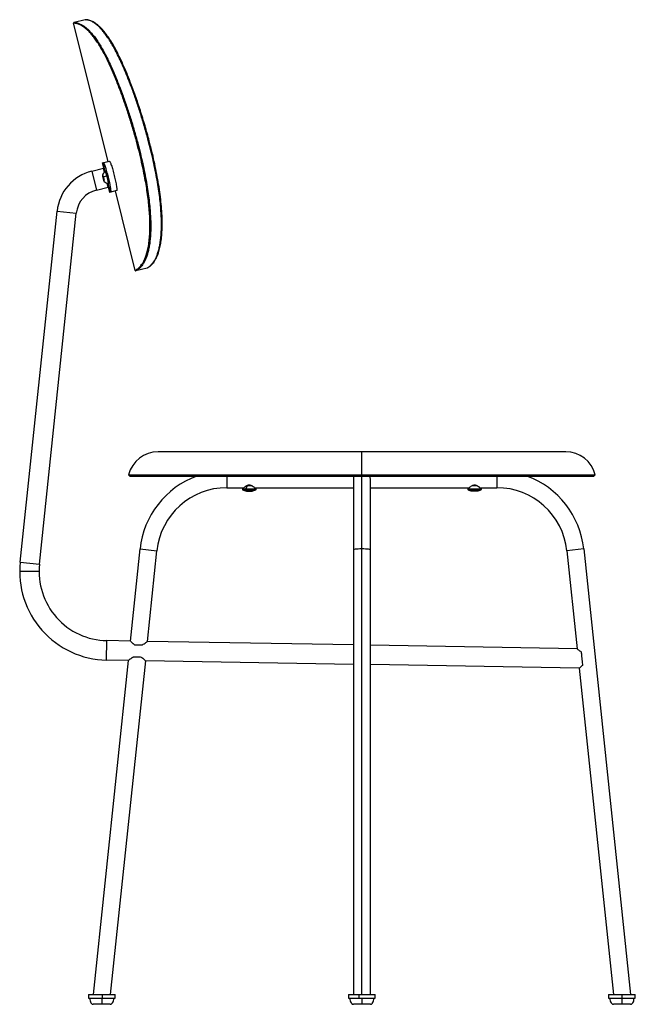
# Paper-space layout '_Front' of a CAD drawing. Header units: millimetres. Extents: x -282 to 226, y -5 to 807.
import ezdxf

# ---------------------------------------------------------------- set-up
doc = ezdxf.new("R2010")
doc.units = ezdxf.units.MM

psp = doc.layouts.new('_Front')

# ---------------------------------------------------------------- linework, layer by layer
at = {"color": 7, "linetype": 'Continuous', "lineweight": 25}
for p, q in [((-209.53, 690.04), (-237.95, 804.05)), ((-228.37, 806.96), (-237.59, 804.66)), ((-214.31, 688.85), (-208.35, 690.34)), ((-222.99, 682.05), (-213.29, 684.47)), ((-214.38, 688.83), (-213.29, 684.47)), ((-213.88, 688.96), (-212.08, 681.78)), ((-211.41, 682.1), (-211.78, 682.01)), ((-222.99, 682.05), (-219.12, 666.52)), ((-213.84, 677.8), (-213.82, 678.38)), ((-213.65, 677.85), (-213.84, 677.8)), ((-213.35, 675.64), (-213.84, 677.8)), ((-213.82, 678.38), (-213.31, 676.79)), ((-213.07, 675.71), (-213.35, 675.64)), ((-212.84, 674.05), (-213.35, 675.64)), ((-213.31, 676.79), (-212.82, 674.62)), ((-212.82, 674.62), (-212.84, 674.05)), ((-219.12, 666.52), (-209.42, 668.94)), ((-209.62, 671.88), (-207.83, 664.7)), ((-209.42, 668.94), (-208.33, 664.58)), ((-209.24, 671.82), (-208.87, 671.91)), ((-208.82, 672.08), (-209.19, 671.99)), ((-208.87, 671.91), (-208.82, 672.08)), ((-202.3, 666.08), (-208.26, 664.59)), ((-187.15, 600.29), (-203.48, 665.79)), ((-282.03, 359.54), (-251.59, 649.15)), ((-266.12, 357.86), (-235.68, 647.48)), ((-251.59, 649.15), (-235.68, 647.48)), ((-177.32, 602.22), (-186.54, 599.93)), ((-177.32, 602.22), (-177.29, 602.24)), ((-177.3, 602.23), (-177.28, 602.24)), ((168.22, 450.65), (-168.22, 450.65)), ((0, 3), (0, 450.65)), ((-192.5, 431.62), (-191.5, 430.62)), ((-192.5, 431.62), (192.5, 431.62)), ((-191.5, 430.62), (191.5, 430.62)), ((-111.49, 430.62), (-111.49, 421)), ((111.49, 430.62), (111.49, 421)), ((191.5, 430.62), (192.5, 431.62)), ((-94.57, 422.57), (-95.88, 420.06)), ((-90.65, 422.57), (-95.34, 422.57)), ((-7, 428), (-7, 3)), ((7, 3), (7, 428)), ((95.1, 422.69), (90.89, 422.69)), ((91.87, 422.69), (91.87, 423.12)), ((-111.49, 421), (-97.57, 421)), ((-97.57, 421), (-98.51, 420.06)), ((-98.51, 420.06), (-87.49, 420.06)), ((-98.37, 419.25), (-87.63, 419.25)), ((-87.49, 420.06), (-88.43, 421)), ((-88.43, 421), (-7, 421)), ((7, 421), (88.31, 421)), ((88.31, 421), (87.49, 420.18)), ((87.49, 420.18), (98.51, 420.18)), ((87.63, 419.38), (98.37, 419.38)), ((96.84, 421.54), (98.1, 420.18)), ((98.51, 420.18), (97.69, 421)), ((97.69, 421), (111.49, 421)), ((-191.08, 294.58), (-183.09, 370.53)), ((-183.09, 370.53), (-169.17, 369.06)), ((-177.03, 294.33), (-169.17, 369.06)), ((183.09, 370.53), (169.17, 369.06)), ((169.17, 369.06), (177.68, 288.14)), ((183.09, 370.53), (221.72, 3)), ((-282.03, 359.54), (-266.12, 357.86)), ((-266.43, 351.9), (-282.43, 351.9)), ((-210.7, 278.92), (-210.42, 294.91)), ((-191.08, 294.58), (-210.42, 294.91)), ((-7, 291.36), (-177.03, 294.33)), ((177.68, 288.14), (7, 291.12)), ((-192.76, 278.6), (-221.72, 3)), ((-192.76, 278.6), (-210.7, 278.92)), ((-178.7, 278.36), (-207.65, 3)), ((-7, 275.36), (-178.7, 278.36)), ((179.36, 272.11), (7, 275.12)), ((179.36, 272.11), (207.65, 3)), ((-225.68, 3), (-225.68, 0)), ((-225.68, 3), (-203.68, 3)), ((-225.68, 0), (-203.68, 0)), ((-214.23, 3), (-214.23, 0)), ((-203.68, 0), (-203.68, 3)), ((-11, 3), (-11, 0)), ((-11, 3), (11, 3)), ((-11, 0), (11, 0)), ((-2.55, 3), (-2.55, 0)), ((11, 0), (11, 3)), ((203.68, 3), (203.68, 0)), ((203.68, 3), (225.68, 3)), ((203.68, 0), (225.68, 0)), ((214.68, 3), (214.68, 0)), ((225.68, 0), (225.68, 3))]:
    psp.add_line(p, q, dxfattribs=at)
at = {"color": 7, "linetype": 'Continuous', "lineweight": 25, "flags": 128}
for points in [[(-213.31, 676.87), (-213.56, 677.76), (-213.78, 678.42), (-213.93, 678.74), (-213.99, 678.67), (-213.95, 678.24), (-213.81, 677.49), (-213.61, 676.55), (-213.35, 675.56)], [(-213.35, 675.56), (-213.1, 674.66), (-212.88, 674.01), (-212.73, 673.69), (-212.67, 673.75), (-212.71, 674.19), (-212.85, 674.93), (-213.06, 675.87), (-213.31, 676.87)], [(-209.25, 671.82), (-209.22, 671.83), (-209.19, 671.99)], [(-6.49, 430.62), (-6.82, 429.56), (-7, 428)], [(7, 428), (6.82, 429.56), (6.49, 430.62)], [(90.77, 418.44), (90.78, 418.42), (90.8, 418.4), (90.81, 418.39), (90.82, 418.38), (90.84, 418.38), (90.85, 418.38), (90.87, 418.39), (90.88, 418.4)], [(0, 370.53), (-1.56, 370.51), (-3.04, 370.45), (-4.36, 370.37), (-5.47, 370.25), (-6.31, 370.11), (-6.82, 369.96), (-7, 369.79)], [(7, 369.79), (6.82, 369.96), (6.31, 370.11), (5.47, 370.25), (4.36, 370.37), (3.04, 370.45), (1.56, 370.51), (0, 370.53)]]:
    psp.add_lwpolyline(points, dxfattribs=at)
at = {"color": 7, "linetype": 'Continuous', "lineweight": 25}
for centre, radius, start, end in [((-241.15, 669.07), 32.47, 5.32579, 23.66043), ((-213.8, 645.18), 38, 104, 174), ((-208.49, 677.42), 5.65, 125.66717, 166.57421), ((-206.89, 667.07), 11.72, 107.76694, 123.24931), ((-220.38, 676.87), 10.01, 7.76769, 30.85492), ((-245.68, 667.78), 36.74, 6.58864, 16.52277), ((-213.8, 645.18), 22, 104, 174), ((-208.49, 677.42), 5.65, 221.42579, 262.33283), ((-168.22, 425.65), 25, 90, 166.18397), ((168.22, 425.65), 25, 13.81603, 90), ((-111.49, 363), 72, 110.08262, 174), ((111.49, 363), 72, 6, 69.91738), ((-111.49, 363), 58, 90, 174), ((-98.16, 419.71), 0.5, 135, 245.11235), ((-93, 430.82), 12.75, 245.11235, 259.74746), ((-95.2, 419.72), 0.761, 153.11103, 217.46922), ((-92.53, 422.83), 4.85, 227.51875, 249.87649), ((-95.06, 419.41), 1.15, 259.79001, 288.89582), ((-94.59, 424.01), 5.76, 266.74895, 274.5837), ((-93.47, 430.23), 11.98, 264.15133, 266.53275), ((-93.47, 430.23), 11.97, 266.53291, 275.84925), ((-92.53, 430.23), 11.97, 267.74525, 273.46729), ((-91.41, 424.02), 5.77, 261.57157, 278.42843), ((-90.93, 419.41), 1.16, 262.84222, 288.83032), ((-93, 430.82), 12.75, 280.25254, 294.88765), ((-87.84, 419.71), 0.5, 294.88765, 45), ((87.84, 419.83), 0.5, 135, 245.11235), ((93, 430.94), 12.75, 245.11235, 260.2068), ((91.81, 427.17), 8.79, 263.17182, 276.82818), ((90.73, 418.54), 0.204, 316.99892, 331.04227), ((92.03, 428.42), 10.04, 269.36255, 276.38779), ((93.97, 428.42), 10.04, 263.61164, 276.38836), ((94.19, 427.17), 8.79, 269.31972, 276.82714), ((95.27, 418.54), 0.204, 208.95773, 223.00108), ((92.95, 429.37), 11.18, 281.1931, 296.66678), ((95.16, 418.43), 0.0559, 217.86658, 276.0507), ((93, 430.94), 12.75, 279.7932, 294.88765), ((97.72, 419.83), 0.519, 298.72525, 42.62887), ((98.16, 419.83), 0.5, 294.88765, 45), ((111.49, 363), 58, 6, 90), ((-209.43, 351.9), 73, 174, 269), ((-209.43, 351.9), 57, 174, 269)]:
    psp.add_arc(centre, radius, start, end, dxfattribs=at)
for points, knots in [([(-237.59, 804.66), (-237.65, 804.64), (-237.74, 804.6), (-237.84, 804.52), (-237.9, 804.43), (-237.94, 804.34), (-237.97, 804.21), (-237.96, 804.12), (-237.95, 804.05)], [0, 0, 0, 0, 0.239457, 0.368361, 0.5, 0.631639, 0.760543, 1, 1, 1, 1]), ([(-187.15, 600.29), (-187.13, 600.3), (-187.11, 600.31), (-186.91, 600.39), (-186.61, 600.54), (-186.2, 600.77), (-185.67, 601.11), (-185.05, 601.56), (-184.28, 602.19), (-183.38, 603.06), (-182.32, 604.28), (-181.19, 605.85), (-180.01, 607.87), (-178.82, 610.44), (-177.65, 613.7), (-176.59, 617.76), (-175.71, 622.73), (-175.16, 628.1), (-174.9, 633.63), (-174.88, 639.09), (-175.09, 644.99), (-175.53, 651.21), (-176.2, 657.72), (-177.07, 664.33), (-178.13, 671.12), (-179.49, 678.68), (-181.21, 687.11), (-183.33, 696.29), (-185.81, 706.02), (-188.67, 716.28), (-191.93, 726.98), (-195.4, 737.47), (-199.03, 747.62), (-202.61, 756.82), (-206.1, 765.12), (-209.45, 772.45), (-212.56, 778.61), (-215.33, 783.6), (-217.79, 787.61), (-220.14, 791.07), (-222.45, 794.1), (-224.7, 796.68), (-226.84, 798.78), (-228.76, 800.38), (-230.47, 801.57), (-231.98, 802.45), (-233.31, 803.08), (-234.43, 803.5), (-235.39, 803.78), (-236.17, 803.95), (-236.82, 804.04), (-237.23, 804.07), (-237.5, 804.08), (-237.66, 804.08), (-237.79, 804.07), (-237.88, 804.06), (-237.94, 804.06), (-237.95, 804.05), (-237.95, 804.05)], [0, 0, 0, 0, 0.018729, 0.035917, 0.053933, 0.071617, 0.089187, 0.107184, 0.124417, 0.145607, 0.165987, 0.186499, 0.207129, 0.227662, 0.248155, 0.26932, 0.290049, 0.310689, 0.326232, 0.341747, 0.35739, 0.373314, 0.388777, 0.404678, 0.420028, 0.435847, 0.456553, 0.477431, 0.498291, 0.523102, 0.548166, 0.573228, 0.598088, 0.622675, 0.643455, 0.66452, 0.685245, 0.700983, 0.716607, 0.732367, 0.748016, 0.765617, 0.78386, 0.801796, 0.819482, 0.837638, 0.85584, 0.873901, 0.891019, 0.908955, 0.926352, 0.943981, 0.953037, 0.962591, 0.971979, 0.981286, 0.98989, 1, 1, 1, 1]), ([(-237.59, 804.66), (-237.58, 804.66), (-237.58, 804.66), (-237.54, 804.67), (-237.49, 804.67), (-237.44, 804.68), (-237.37, 804.68), (-237.3, 804.68), (-237.17, 804.69), (-236.97, 804.68), (-236.54, 804.66), (-235.88, 804.57), (-234.86, 804.35), (-233.72, 803.99), (-232.48, 803.48), (-231.15, 802.8), (-229.62, 801.86), (-227.84, 800.55), (-225.78, 798.74), (-223.64, 796.53), (-221.41, 793.88), (-219.11, 790.77), (-216.72, 787.17), (-214.26, 783.04), (-211.72, 778.37), (-209.1, 773.14), (-206.4, 767.35), (-203.65, 760.99), (-200.65, 753.6), (-197.45, 745.14), (-194.11, 735.63), (-190.86, 725.69), (-187.79, 715.52), (-185.1, 705.84), (-182.81, 696.82), (-180.88, 688.54), (-179.19, 680.5), (-177.75, 672.74), (-176.56, 665.32), (-175.62, 658.26), (-174.92, 651.58), (-174.47, 645.31), (-174.24, 639.46), (-174.24, 634.03), (-174.45, 629.04), (-174.85, 624.48), (-175.43, 620.35), (-176.17, 616.65), (-177.05, 613.35), (-178.06, 610.46), (-179.18, 607.95), (-180.23, 606.07), (-181.18, 604.64), (-182.02, 603.54), (-182.87, 602.6), (-183.71, 601.8), (-184.36, 601.26), (-184.85, 600.9), (-185.21, 600.65), (-185.54, 600.44), (-185.85, 600.26), (-186.12, 600.12), (-186.34, 600.01), (-186.51, 599.94), (-186.53, 599.93), (-186.54, 599.93)], [0, 0, 0, 0, 0.009274, 0.016142, 0.021817, 0.027197, 0.032307, 0.037229, 0.042028, 0.05459, 0.066245, 0.090548, 0.112403, 0.132354, 0.150767, 0.167826, 0.183776, 0.203542, 0.221898, 0.239123, 0.25554, 0.271399, 0.286965, 0.302496, 0.318203, 0.334288, 0.350909, 0.368169, 0.38612, 0.408523, 0.431669, 0.455308, 0.479074, 0.502597, 0.521824, 0.540568, 0.55878, 0.576414, 0.593471, 0.609987, 0.626027, 0.641692, 0.657091, 0.672348, 0.687619, 0.703071, 0.718865, 0.735184, 0.752217, 0.770187, 0.789291, 0.809822, 0.824571, 0.84023, 0.856942, 0.874923, 0.89446, 0.904721, 0.915504, 0.926945, 0.939059, 0.952102, 0.966258, 0.981969, 1, 1, 1, 1]), ([(-227.93, 806.98), (-228, 806.98), (-228.1, 806.98), (-228.18, 806.98), (-228.24, 806.97), (-228.29, 806.97), (-228.32, 806.97), (-228.33, 806.96), (-228.34, 806.96)], [0, 0, 0, 0, 0.3128073, 0.4481674, 0.5890594, 0.737238, 0.8930908, 1, 1, 1, 1]), ([(-227.94, 806.98), (-227.88, 806.98), (-227.79, 806.98), (-227.65, 806.97), (-227.59, 806.96)], [0, 0, 0, 0, 0.625063, 1, 1, 1, 1]), ([(-177.29, 602.24), (-177.28, 602.24), (-177.26, 602.25), (-177.14, 602.3), (-176.94, 602.4), (-176.7, 602.53), (-176.42, 602.69), (-176.06, 602.91), (-175.61, 603.22), (-175.06, 603.65), (-174.34, 604.28), (-173.44, 605.18), (-172.35, 606.51), (-171.24, 608.16), (-170.13, 610.2), (-169.05, 612.71), (-168.07, 615.6), (-167.21, 618.88), (-166.5, 622.58), (-165.95, 626.7), (-165.58, 631.26), (-165.4, 636.24), (-165.43, 641.66), (-165.67, 647.51), (-166.15, 653.77), (-166.86, 660.44), (-167.82, 667.5), (-169.02, 674.92), (-170.47, 682.67), (-172.17, 690.71), (-174.1, 698.99), (-176.39, 708.01), (-179.07, 717.69), (-182.14, 727.87), (-185.37, 737.81), (-188.69, 747.32), (-191.87, 755.79), (-194.85, 763.18), (-197.58, 769.54), (-200.25, 775.35), (-202.85, 780.58), (-205.37, 785.25), (-207.8, 789.39), (-210.16, 793), (-212.44, 796.12), (-214.63, 798.77), (-216.75, 801), (-218.78, 802.81), (-220.53, 804.13), (-222.04, 805.07), (-223.35, 805.76), (-224.57, 806.27), (-225.69, 806.63), (-226.69, 806.86), (-227.38, 806.95), (-227.77, 806.98), (-227.89, 806.98), (-227.93, 806.98)], [0, 0, 0, 0, 0.006049, 0.02192, 0.036213, 0.049449, 0.061731, 0.073352, 0.090359, 0.106175, 0.12097, 0.145348, 0.167565, 0.188087, 0.209706, 0.229832, 0.248778, 0.266753, 0.283996, 0.300709, 0.317089, 0.333308, 0.349542, 0.365958, 0.382684, 0.399835, 0.417516, 0.435791, 0.454697, 0.47423, 0.494339, 0.514966, 0.540199, 0.565685, 0.591023, 0.615815, 0.639791, 0.658983, 0.677414, 0.695138, 0.712264, 0.728959, 0.745436, 0.761921, 0.778689, 0.796022, 0.814188, 0.833531, 0.854347, 0.871139, 0.889095, 0.908473, 0.929468, 0.952465, 0.978037, 0.993808, 1, 1, 1, 1]), ([(-177.3, 602.23), (-177.2, 602.27), (-177.02, 602.33), (-176.74, 602.49), (-176.49, 602.64), (-176.31, 602.74), (-175.96, 602.94), (-175.33, 603.34), (-174.28, 604.17), (-173.12, 605.28), (-171.86, 606.79), (-170.54, 608.75), (-169.19, 611.34), (-167.85, 614.71), (-166.7, 618.79), (-165.79, 623.53), (-165.15, 628.78), (-164.8, 634.82), (-164.78, 641.57), (-165.11, 648.92), (-165.78, 656.74), (-166.77, 664.87), (-168.06, 673.21), (-169.6, 681.66), (-171.37, 690.15), (-173.33, 698.62), (-175.82, 708.47), (-178.94, 719.65), (-182.75, 732.01), (-186.81, 744.06), (-190.63, 754.41), (-194.1, 763.1), (-197.15, 770.21), (-200.26, 776.88), (-203.38, 782.97), (-206.45, 788.36), (-209.41, 792.95), (-212.19, 796.69), (-214.74, 799.63), (-217.04, 801.86), (-219.08, 803.52), (-220.88, 804.72), (-222.82, 805.78), (-224.68, 806.5), (-225.85, 806.78), (-226.45, 806.88), (-226.71, 806.92), (-226.98, 806.95), (-227.29, 806.99), (-227.48, 807), (-227.58, 807)], [0, 0, 0, 0, 0.01515, 0.028162, 0.039044, 0.047884, 0.056093, 0.087219, 0.114536, 0.14188, 0.166776, 0.1916, 0.216367, 0.241168, 0.266106, 0.286765, 0.307509, 0.328254, 0.348811, 0.369472, 0.390265, 0.410894, 0.431574, 0.452361, 0.473011, 0.493609, 0.514217, 0.545247, 0.576357, 0.607285, 0.638214, 0.658964, 0.679669, 0.700298, 0.72106, 0.741755, 0.762357, 0.783159, 0.803921, 0.824534, 0.845146, 0.865804, 0.886526, 0.921353, 0.955928, 0.963466, 0.970893, 0.978948, 0.989411, 1, 1, 1, 1]), ([(-208.35, 690.34), (-208.28, 690.3), (-208.15, 690.24), (-207.79, 689.57), (-207.34, 688.49), (-206.8, 687.01), (-206.21, 685.2), (-205.58, 683.12), (-204.94, 680.84), (-204.32, 678.46), (-203.75, 676.07), (-203.25, 673.77), (-202.82, 671.63), (-202.5, 669.75), (-202.28, 668.19), (-202.17, 667.03), (-202.17, 666.26), (-202.26, 666.14), (-202.3, 666.08)], [0, 0, 0, 0, 0.062412, 0.124998, 0.187262, 0.249886, 0.312192, 0.374719, 0.43723, 0.5, 0.562412, 0.624998, 0.687262, 0.749887, 0.812192, 0.874719, 0.937229, 1, 1, 1, 1]), ([(-212.46, 681.33), (-212.54, 681.63), (-212.7, 682.26), (-212.89, 682.97), (-213.03, 683.52), (-213.16, 684), (-213.27, 684.38), (-213.28, 684.44), (-213.29, 684.47)], [0, 0, 0, 0, 0.154532, 0.325201, 0.465936, 0.57671, 0.794149, 1, 1, 1, 1]), ([(-207.14, 664.87), (-207.09, 664.93), (-207, 665.05), (-207, 665.82), (-207.11, 666.98), (-207.33, 668.53), (-207.65, 670.42), (-208.07, 672.55), (-208.58, 674.86), (-209.15, 677.25), (-209.77, 679.63), (-210.4, 681.9), (-211.03, 683.98), (-211.63, 685.8), (-212.17, 687.28), (-212.62, 688.36), (-212.98, 689.04), (-213.12, 689.1), (-213.18, 689.13)], [0, 0, 0, 0, 0.062412, 0.124998, 0.187262, 0.249886, 0.312192, 0.374719, 0.43723, 0.5, 0.562412, 0.624998, 0.687262, 0.749887, 0.812192, 0.874719, 0.937229, 1, 1, 1, 1]), ([(-209.42, 668.94), (-209.42, 668.95), (-209.43, 668.98), (-209.47, 669.18), (-209.56, 669.54), (-209.7, 670.17), (-209.91, 671.04), (-210.09, 671.82), (-210.17, 672.13)], [0, 0, 0, 0, 0.134443, 0.273951, 0.418524, 0.594518, 0.836599, 1, 1, 1, 1]), ([(-187.15, 600.29), (-187.13, 600.23), (-187.09, 600.14), (-187, 600.04), (-186.92, 599.98), (-186.83, 599.94), (-186.7, 599.9), (-186.6, 599.92), (-186.54, 599.93)], [0, 0, 0, 0, 0.239457, 0.368361, 0.5, 0.631639, 0.760543, 1, 1, 1, 1]), ([(-97.45, 421.06), (-97.44, 421.06), (-97.41, 421.09), (-97.07, 421.37), (-96.28, 422.02), (-95.08, 422.79), (-93.94, 423.24), (-93.31, 423.29), (-93.01, 423.32)], [0, 0, 0, 0, 0.042169, 0.18905, 0.471378, 0.741792, 0.877211, 1, 1, 1, 1]), ([(-93.01, 423.32), (-92.7, 423.29), (-92.07, 423.24), (-90.92, 422.79), (-89.73, 422.02), (-88.93, 421.37), (-88.59, 421.09), (-88.56, 421.06), (-88.55, 421.06)], [0, 0, 0, 0, 0.128597, 0.258473, 0.529294, 0.810442, 0.957425, 1, 1, 1, 1]), ([(88.66, 421.14), (88.72, 421.19), (88.93, 421.38), (89.74, 422.03), (90.92, 422.79), (92.06, 423.24), (92.69, 423.29), (92.99, 423.32)], [0, 0, 0, 0, 0.113763, 0.422302, 0.71782, 0.865812, 1, 1, 1, 1]), ([(92.99, 423.32), (93.3, 423.29), (93.93, 423.24), (95.08, 422.79), (96.26, 422.03), (97.07, 421.38), (97.28, 421.19), (97.34, 421.14)], [0, 0, 0, 0, 0.140495, 0.282389, 0.578269, 0.885431, 1, 1, 1, 1]), ([(-190.81, 294.31), (-190.58, 294.1), (-190.14, 293.67), (-189.34, 292.95), (-188.71, 292.41), (-188.27, 292.04), (-187.79, 291.7), (-187.54, 291.51)], [0, 0, 0, 0, 0.332382, 0.665477, 0.684574, 0.832381, 1, 1, 1, 1]), ([(-181.19, 291.4), (-180.65, 291.74), (-179.56, 292.42), (-178.24, 293.4), (-177.44, 294.01), (-177.08, 294.29), (-177.04, 294.32), (-177.03, 294.33)], [0, 0, 0, 0, 0.249016, 0.498984, 0.749156, 0.876633, 1, 1, 1, 1]), ([(-187.54, 291.51), (-186.98, 291.5), (-185.84, 291.48), (-183.61, 291.44), (-182.1, 291.42), (-181.19, 291.4)], [0, 0, 0, 0, 0.2771788, 0.5621446, 1, 1, 1, 1]), ([(177.68, 288.14), (177.73, 288.1), (177.84, 288.01), (178.61, 287.38), (179.65, 286.57), (180.52, 285.96), (180.96, 285.65)], [0, 0, 0, 0, 0.249466, 0.499555, 0.749329, 1, 1, 1, 1]), ([(180.96, 285.65), (181.01, 285.09), (181.14, 283.92), (181.37, 281.69), (181.64, 279.16), (181.91, 276.58), (182.06, 275.17), (182.13, 274.49)], [0, 0, 0, 0, 0.17697, 0.367241, 0.563483, 0.790106, 1, 1, 1, 1]), ([(-192.76, 278.6), (-192.76, 278.6), (-192.75, 278.6), (-192.74, 278.61), (-192.72, 278.63), (-192.69, 278.65), (-192.65, 278.68), (-192.6, 278.72), (-192.55, 278.76), (-192.48, 278.81), (-192.33, 278.93), (-192.03, 279.16), (-191.51, 279.56), (-190.89, 280.02), (-190.31, 280.43), (-189.81, 280.77), (-189.42, 281.03), (-189.01, 281.28), (-188.73, 281.45), (-188.59, 281.53)], [0, 0, 0, 0, 0.027351, 0.05474, 0.082204, 0.109776, 0.137491, 0.165385, 0.193489, 0.221838, 0.250462, 0.372158, 0.500458, 0.623131, 0.750283, 0.812557, 0.874611, 0.938122, 1, 1, 1, 1]), ([(-188.59, 281.53), (-188.12, 281.52), (-187.61, 281.51), (-186.53, 281.49), (-185.97, 281.48), (-184.86, 281.47), (-184.3, 281.46), (-183.23, 281.44), (-182.71, 281.43), (-182.24, 281.42)], [0, 0, 0, 0, 0.25, 0.25, 0.5, 0.5, 0.75, 0.75, 1, 1, 1, 1]), ([(-182.24, 281.42), (-182.17, 281.37), (-182.03, 281.27), (-181.82, 281.12), (-181.62, 280.96), (-181.42, 280.81), (-181.22, 280.65), (-181.03, 280.49), (-180.69, 280.2), (-180.23, 279.8), (-179.8, 279.4), (-179.51, 279.13), (-179.32, 278.95), (-179.16, 278.8), (-179.02, 278.66), (-178.9, 278.55), (-178.81, 278.46), (-178.75, 278.4), (-178.71, 278.36), (-178.71, 278.36), (-178.7, 278.36)], [0, 0, 0, 0, 0.034348, 0.069078, 0.104218, 0.139797, 0.175842, 0.21238, 0.249434, 0.375708, 0.499438, 0.558627, 0.616563, 0.673389, 0.729256, 0.784323, 0.838757, 0.892729, 0.946417, 1, 1, 1, 1]), ([(182.13, 274.49), (181.99, 274.39), (181.82, 274.25), (181.06, 273.65), (180.21, 272.89), (179.48, 272.22), (179.4, 272.15), (179.36, 272.11)], [0, 0, 0, 0, 0.0845778, 0.1105639, 0.5000825, 0.7506644, 1, 1, 1, 1]), ([(-224.68, 0), (-224.63, -0.74), (-224.53, -2.1), (-223.85, -3.61), (-223.13, -4.42), (-222.62, -4.77), (-222.14, -4.97), (-221.83, -4.99), (-221.68, -5)], [0, 0, 0, 0, 0.346618, 0.642297, 0.758195, 0.853647, 0.932805, 1, 1, 1, 1]), ([(-224.68, 0), (-224.65, 0), (-224.58, 0), (-223.98, 0), (-223.06, 0), (-221.8, 0), (-220.28, 0), (-218.54, 0), (-216.65, 0), (-215.34, 0), (-214.68, 0)], [0, 0, 0, 0, 0.124944, 0.25, 0.374944, 0.499999, 0.624944, 0.749999, 0.874972, 1, 1, 1, 1]), ([(-214.68, 0), (-214.68, -0.62), (-214.68, -1.85), (-214.68, -3.27), (-214.68, -4.18), (-214.68, -4.65), (-214.68, -4.95), (-214.68, -4.98), (-214.68, -5)], [0, 0, 0, 0, 0.291125, 0.577452, 0.704337, 0.815905, 0.913214, 1, 1, 1, 1]), ([(-214.68, 0), (-214.03, 0), (-212.72, 0), (-210.83, 0), (-209.09, 0), (-207.57, 0), (-206.31, 0), (-205.39, 0), (-204.79, 0), (-204.72, 0), (-204.68, 0)], [0, 0, 0, 0, 0.124972, 0.249999, 0.374944, 0.499999, 0.624944, 0.75, 0.874944, 1, 1, 1, 1]), ([(-207.68, -5), (-207.54, -4.99), (-207.23, -4.97), (-206.75, -4.77), (-206.24, -4.42), (-205.52, -3.61), (-204.84, -2.1), (-204.74, -0.74), (-204.68, 0)], [0, 0, 0, 0, 0.067195, 0.146353, 0.241805, 0.357703, 0.653382, 1, 1, 1, 1]), ([(-10, 0), (-9.95, -0.74), (-9.85, -2.1), (-9.16, -3.61), (-8.44, -4.42), (-7.94, -4.77), (-7.45, -4.97), (-7.14, -4.99), (-7, -5)], [0, 0, 0, 0, 0.346618, 0.642297, 0.758195, 0.853647, 0.932805, 1, 1, 1, 1]), ([(-10, 0), (-9.96, 0), (-9.89, 0), (-9.29, 0), (-8.37, 0), (-7.12, 0), (-5.59, 0), (-4.16, 0), (-3.21, 0), (-2.9, 0)], [0, 0, 0, 0, 0.153947, 0.30803, 0.461977, 0.616061, 0.770008, 0.924091, 1, 1, 1, 1]), ([(-2.2, 0), (-2.12, 0), (-1.41, 0), (-0.66, 0), (0, 0)], [0, 0, 0, 0, 0.117892, 1, 1, 1, 1]), ([(0, 0), (0, -0.62), (0, -1.85), (0, -3.27), (0, -4.18), (0, -4.65), (0, -4.95), (0, -4.98), (0, -5)], [0, 0, 0, 0, 0.291125, 0.577452, 0.704337, 0.815905, 0.913214, 1, 1, 1, 1]), ([(0, 0), (0.65, 0), (1.96, 0), (3.85, 0), (5.59, 0), (7.11, 0), (8.37, 0), (9.29, 0), (9.89, 0), (9.96, 0), (10, 0)], [0, 0, 0, 0, 0.124972, 0.249999, 0.374944, 0.499999, 0.624944, 0.75, 0.874944, 1, 1, 1, 1]), ([(7, -5), (7.14, -4.99), (7.45, -4.97), (7.94, -4.77), (8.44, -4.42), (9.16, -3.61), (9.85, -2.1), (9.95, -0.74), (10, 0)], [0, 0, 0, 0, 0.067195, 0.146353, 0.241805, 0.357703, 0.653382, 1, 1, 1, 1]), ([(204.68, 0), (204.74, -0.74), (204.84, -2.1), (205.52, -3.61), (206.24, -4.42), (206.75, -4.77), (207.23, -4.97), (207.54, -4.99), (207.68, -5)], [0, 0, 0, 0, 0.346618, 0.642297, 0.758195, 0.853647, 0.932805, 1, 1, 1, 1]), ([(204.68, 0), (204.72, 0), (204.79, 0), (205.39, 0), (206.31, 0), (207.57, 0), (209.09, 0), (210.83, 0), (212.72, 0), (214.03, 0), (214.68, 0)], [0, 0, 0, 0, 0.124944, 0.25, 0.374944, 0.499999, 0.624944, 0.749999, 0.874972, 1, 1, 1, 1]), ([(214.68, 0), (214.68, -0.62), (214.68, -1.85), (214.68, -3.27), (214.68, -4.18), (214.68, -4.65), (214.68, -4.95), (214.68, -4.98), (214.68, -5)], [0, 0, 0, 0, 0.291125, 0.577452, 0.704337, 0.815905, 0.913214, 1, 1, 1, 1]), ([(214.68, 0), (215.34, 0), (216.65, 0), (218.54, 0), (220.28, 0), (221.8, 0), (223.06, 0), (223.98, 0), (224.58, 0), (224.65, 0), (224.68, 0)], [0, 0, 0, 0, 0.124972, 0.249999, 0.374944, 0.499999, 0.624944, 0.75, 0.874944, 1, 1, 1, 1]), ([(221.68, -5), (221.83, -4.99), (222.14, -4.97), (222.62, -4.77), (223.13, -4.42), (223.85, -3.61), (224.53, -2.1), (224.63, -0.74), (224.68, 0)], [0, 0, 0, 0, 0.067195, 0.146353, 0.241805, 0.357703, 0.653382, 1, 1, 1, 1])]:
    psp.add_open_spline(points, degree=3, knots=knots, dxfattribs=at)
for points in [[(-214.68, -5), (-215.6, -5), (-217.43, -5), (-219.75, -5), (-221.36, -5), (-221.58, -5), (-221.68, -5)], [(-207.68, -5), (-207.79, -5), (-208.01, -5), (-209.62, -5), (-211.94, -5), (-213.77, -5), (-214.68, -5)], [(0, -5), (-0.92, -5), (-2.75, -5), (-5.07, -5), (-6.67, -5), (-6.89, -5), (-7, -5)], [(7, -5), (6.89, -5), (6.67, -5), (5.07, -5), (2.75, -5), (0.92, -5), (0, -5)], [(214.68, -5), (213.77, -5), (211.94, -5), (209.62, -5), (208.01, -5), (207.79, -5), (207.68, -5)], [(221.68, -5), (221.58, -5), (221.36, -5), (219.75, -5), (217.43, -5), (215.6, -5), (214.68, -5)]]:
    psp.add_open_spline(points, degree=3, dxfattribs=at)

doc.saveas('drawing.dxf')
